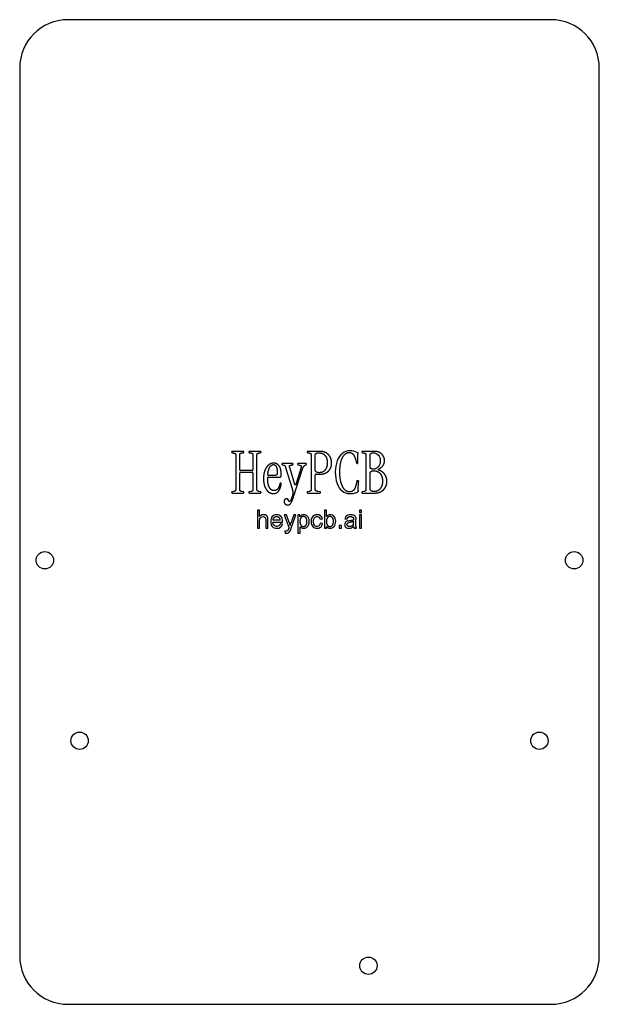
# Model space of a CAD drawing. Header units: millimetres. Extents: x -30 to 30, y -51 to 51.
import ezdxf

# ---------------------------------------------------------------- set-up
doc = ezdxf.new("R2010")
doc.units = ezdxf.units.MM
for name, color, linetype in [('HOLES', 7, 'Continuous'), ('OUTLINE', 7, 'Continuous'), ('TEXT_LASER_MARK', 7, 'Continuous')]:
    doc.layers.add(name, color=color, linetype=linetype)

msp = doc.modelspace()

# ---------------------------------------------------------------- linework, layer by layer
at = {"layer": 'HOLES'}
for centre in [(-27.4, -5), (27.4, -5), (-23.8, -23.7), (23.8, -23.7), (6.1, -47)]:
    msp.add_circle(centre, 0.9, dxfattribs=at)
at = {"layer": 'OUTLINE'}
for p, q in [((25, 51), (-25, 51)), ((-30, 46), (-30, -46)), ((30, -46), (30, 46)), ((-25, -51), (25, -51))]:
    msp.add_line(p, q, dxfattribs=at)
for centre, start, end in [((-25, 46), 90, 180), ((25, 46), 0, 90), ((-25, -46), -180, -90), ((25, -46), -90, 0)]:
    msp.add_arc(centre, 5, start, end, dxfattribs=at)
at = {"layer": 'TEXT_LASER_MARK'}
for p, q in [((-7.99, 6.14), (-7.85, 6.12)), ((-6.88, 6.28), (-7.97, 6.28)), ((-7.01, 6.12), (-6.85, 6.14)), ((-6.23, 6.14), (-6.07, 6.12)), ((-5.11, 6.28), (-6.2, 6.28)), ((-5.23, 6.12), (-5.09, 6.14)), ((-0.17, 6.14), (-0.04, 6.12)), ((1.09, 6.28), (-0.16, 6.28)), ((5.5, 6.14), (5.64, 6.12)), ((6.73, 6.28), (5.51, 6.28)), ((-7.64, 5.88), (-7.64, 2.36)), ((-7.22, 4.37), (-7.22, 5.88)), ((-5.86, 5.88), (-5.86, 4.37)), ((-5.44, 2.36), (-5.44, 5.88)), ((0.17, 5.88), (0.17, 2.36)), ((0.59, 4.4), (0.59, 5.89)), ((4.8, 5.34), (4.86, 5.12)), ((5.02, 5.14), (5, 6.05)), ((5.84, 5.88), (5.84, 2.36)), ((6.27, 4.76), (6.27, 5.89)), ((-5.95, 4.29), (-7.13, 4.29)), ((-7.13, 4.11), (-5.95, 4.11)), ((-2.78, 4.88), (-2.69, 4.86)), ((-1.78, 5.02), (-2.77, 5.02)), ((-2.48, 4.62), (-1.83, 2.54)), ((-1.52, 2.86), (-2.05, 4.62)), ((-1.87, 4.87), (-1.78, 4.88)), ((-1.61, 1.68), (-0.72, 4.47)), ((-0.9, 4.51), (-1.41, 2.86)), ((-1.17, 4.88), (-1.04, 4.86)), ((-0.4, 5.02), (-1.16, 5.02)), ((-0.44, 4.85), (-0.39, 4.87)), ((-7.22, 2.36), (-7.22, 4.02)), ((-5.86, 4.02), (-5.86, 2.36)), ((-3.62, 3.77), (-4.23, 3.77)), ((-4.21, 3.62), (-3.07, 3.62)), ((0.59, 2.38), (0.59, 3.83)), ((0.68, 3.92), (1.11, 3.92)), ((4.91, 3.19), (4.84, 2.9)), ((5.05, 2.19), (5.07, 3.17)), ((6.27, 2.52), (6.27, 3.98)), ((-7.85, 2.12), (-7.99, 2.1)), ((-6.85, 2.1), (-7.01, 2.12)), ((-6.07, 2.12), (-6.23, 2.1)), ((-5.09, 2.1), (-5.23, 2.12)), ((-0.04, 2.12), (-0.17, 2.1)), ((1.08, 2.1), (0.86, 2.13)), ((5.64, 2.12), (5.5, 2.1)), ((-7.97, 1.96), (-6.88, 1.96)), ((-6.2, 1.96), (-5.11, 1.96)), ((-0.16, 1.96), (1.06, 1.96)), ((5.51, 1.96), (6.76, 1.96)), ((-5.39, 0.2), (-5.39, -1.66)), ((-5.17, 0.2), (-5.39, 0.2)), ((-5.17, -0.47), (-5.17, 0.2)), ((1.54, 0.2), (1.54, -1.66)), ((1.77, 0.2), (1.54, 0.2)), ((1.77, -0.46), (1.77, 0.2)), ((5.16, 0.2), (5.16, -0.06)), ((5.39, 0.2), (5.16, 0.2)), ((5.39, -0.06), (5.39, 0.2)), ((-5.17, -1.66), (-5.17, -0.92)), ((-4.52, -0.8), (-4.52, -1.66)), ((-4.3, -1.66), (-4.3, -0.8)), ((-3.02, -0.86), (-3.77, -0.86)), ((-2.63, -0.31), (-2.12, -1.66)), ((-2.38, -0.31), (-2.63, -0.31)), ((-2.1, -1.09), (-2.38, -0.31)), ((-1.62, -0.31), (-1.91, -1.1)), ((-1.91, -1.68), (-1.4, -0.31)), ((-1.4, -0.31), (-1.62, -0.31)), ((-1.2, -0.31), (-1.2, -2.18)), ((-0.99, -0.31), (-1.2, -0.31)), ((-0.99, -0.49), (-0.99, -0.31)), ((1.11, -0.74), (1.33, -0.71)), ((3.67, -0.7), (3.9, -0.73)), ((4.57, -0.98), (4.57, -1.07)), ((4.8, -1.09), (4.8, -0.79)), ((5.16, -0.06), (5.39, -0.06)), ((5.16, -0.31), (5.16, -1.66)), ((5.39, -0.31), (5.16, -0.31)), ((5.39, -1.66), (5.39, -0.31)), ((-5.39, -1.66), (-5.17, -1.66)), ((-4.52, -1.66), (-4.3, -1.66)), ((-3.79, -1.04), (-2.78, -1.04)), ((-2.79, -1.25), (-3.02, -1.22)), ((-2.54, -1.96), (-2.51, -2.18)), ((-0.97, -2.18), (-0.97, -1.52)), ((1.35, -1.19), (1.12, -1.16)), ((1.54, -1.66), (1.76, -1.66)), ((1.76, -1.66), (1.76, -1.49)), ((3.06, -1.4), (3.06, -1.66)), ((3.32, -1.4), (3.06, -1.4)), ((3.06, -1.66), (3.32, -1.66)), ((3.32, -1.66), (3.32, -1.4)), ((4.64, -1.66), (4.88, -1.66)), ((5.16, -1.66), (5.39, -1.66)), ((-1.2, -2.18), (-0.97, -2.18))]:
    msp.add_line(p, q, dxfattribs=at)
for points, degree, knots in [([(-7.97, 6.28), (-8.06, 6.28), (-8.06, 6.21), (-8.06, 6.16), (-7.99, 6.14)], 2, [0, 0, 0, 1, 1, 1.818289, 1.818289, 1.818289]), ([(-6.85, 6.14), (-6.79, 6.15), (-6.79, 6.21), (-6.79, 6.28), (-6.88, 6.28)], 2, [0, 0, 0, 1, 1, 2.333092, 2.333092, 2.333092]), ([(-6.2, 6.28), (-6.29, 6.28), (-6.29, 6.21), (-6.29, 6.15), (-6.23, 6.14)], 2, [0, 0, 0, 1, 1, 1.750136, 1.750136, 1.750136]), ([(-5.09, 6.14), (-5.02, 6.16), (-5.02, 6.21), (-5.02, 6.28), (-5.11, 6.28)], 2, [0, 0, 0, 1, 1, 2.222061, 2.222061, 2.222061]), ([(-0.16, 6.28), (-0.25, 6.28), (-0.25, 6.21), (-0.25, 6.16), (-0.17, 6.14)], 2, [0, 0, 0, 1, 1, 1.818289, 1.818289, 1.818289]), ([(0.59, 5.89), (0.59, 6.13), (0.96, 6.13), (1.38, 6.13), (1.61, 5.86), (1.84, 5.59), (1.84, 5.1), (1.84, 4.62), (1.61, 4.34), (1.39, 4.07), (1, 4.07), (0.59, 4.07), (0.59, 4.4)], 2, [0, 0, 0, 1, 1, 2.147553, 2.147553, 3.295106, 3.295106, 4.414688, 4.414688, 5.53427, 5.53427, 6.688278, 6.688278, 6.688278]), ([(1.11, 3.92), (1.46, 3.92), (1.72, 4.06), (1.99, 4.21), (2.14, 4.47), (2.29, 4.74), (2.29, 5.08), (2.29, 5.43), (2.14, 5.7), (1.99, 5.97), (1.72, 6.13), (1.45, 6.28), (1.09, 6.28)], 2, [0, 0, 0, 1, 1, 2, 2, 3, 3, 4.035123, 4.035123, 5.070246, 5.070246, 6.105368, 6.105368, 6.105368]), ([(4.93, 6.18), (4.73, 6.27), (4.49, 6.34), (4.16, 6.34), (3.89, 6.34), (3.64, 6.25), (3.41, 6.07), (3.18, 5.89), (3, 5.63), (2.87, 5.3), (2.74, 4.97), (2.67, 4.58), (2.67, 4.14), (2.67, 3.69), (2.73, 3.29), (2.85, 2.96), (2.97, 2.63), (3.15, 2.37), (3.37, 2.18), (3.59, 2), (3.85, 1.91), (4.15, 1.91), (4.34, 1.91), (4.5, 1.92), (4.63, 1.95), (4.76, 1.98), (4.87, 2.02), (4.97, 2.07)], 3, [0, 0, 0, 0, 2, 2, 2, 3.682969, 3.682969, 3.682969, 5.365939, 5.365939, 5.365939, 7.048908, 7.048908, 7.048908, 8.793087, 8.793087, 8.793087, 10.537265, 10.537265, 10.537265, 12.281443, 12.281443, 12.281443, 13.412823, 13.412823, 13.412823, 14.544202, 14.544202, 14.544202, 14.544202]), ([(4.84, 2.9), (4.72, 2.42), (4.56, 2.25), (4.39, 2.08), (4.12, 2.08), (3.87, 2.08), (3.64, 2.31), (3.42, 2.55), (3.28, 3.01), (3.14, 3.47), (3.14, 4.14), (3.14, 5.13), (3.42, 5.65), (3.7, 6.17), (4.12, 6.17), (4.34, 6.17), (4.51, 5.99), (4.67, 5.81), (4.8, 5.34)], 2, [0, 0, 0, 1, 1, 2, 2, 2.933304, 2.933304, 3.866609, 3.866609, 4.799913, 4.799913, 6.166519, 6.166519, 7.533125, 7.533125, 8.275022, 8.275022, 9.016919, 9.016919, 9.016919]), ([(5.51, 6.28), (5.42, 6.28), (5.42, 6.21), (5.42, 6.16), (5.5, 6.14)], 2, [0, 0, 0, 1, 1, 1.818289, 1.818289, 1.818289]), ([(6.27, 5.89), (6.27, 6.05), (6.38, 6.13), (6.59, 6.13), (6.81, 6.13), (6.99, 6.05), (7.13, 5.9), (7.26, 5.75), (7.33, 5.54), (7.33, 5.3), (7.33, 5.05), (7.26, 4.84), (7.12, 4.68), (6.98, 4.51), (6.8, 4.43), (6.59, 4.43), (6.36, 4.43), (6.27, 4.52), (6.27, 4.76)], 3, [0, 0, 0, 0, 1, 1, 1, 2.056566, 2.056566, 2.056566, 3.113131, 3.113131, 3.113131, 4.169641, 4.169641, 4.169641, 5.226151, 5.226151, 5.226151, 6.342557, 6.342557, 6.342557, 6.342557]), ([(7.15, 4.43), (7.45, 4.59), (7.61, 4.82), (7.77, 5.05), (7.77, 5.32), (7.77, 5.6), (7.63, 5.81), (7.5, 6.03), (7.27, 6.15), (7.03, 6.28), (6.73, 6.28)], 2, [0, 0, 0, 1, 1, 2, 2, 3.022208, 3.022208, 4.044416, 4.044416, 5.066623, 5.066623, 5.066623]), ([(-7.85, 6.12), (-7.72, 6.09), (-7.68, 6.05), (-7.64, 6.01), (-7.64, 5.88)], 2, [0, 0, 0, 1, 1, 2, 2, 2]), ([(-7.22, 5.88), (-7.22, 6), (-7.18, 6.05), (-7.14, 6.1), (-7.01, 6.12)], 2, [0, 0, 0, 1, 1, 2, 2, 2]), ([(-6.07, 6.12), (-5.94, 6.1), (-5.9, 6.05), (-5.86, 6), (-5.86, 5.88)], 2, [0, 0, 0, 1, 1, 2, 2, 2]), ([(-5.44, 5.88), (-5.44, 6.01), (-5.4, 6.05), (-5.36, 6.09), (-5.23, 6.12)], 2, [0, 0, 0, 1, 1, 2, 2, 2]), ([(-0.04, 6.12), (0.09, 6.09), (0.13, 6.05), (0.17, 6.01), (0.17, 5.88)], 2, [0, 0, 0, 1, 1, 2, 2, 2]), ([(4.86, 5.12), (4.88, 5.04), (4.94, 5.04), (5.02, 5.04), (5.02, 5.14)], 2, [0, 0, 0, 1, 1, 2.090855, 2.090855, 2.090855]), ([(5.64, 6.12), (5.77, 6.09), (5.8, 6.05), (5.84, 6.01), (5.84, 5.88)], 2, [0, 0, 0, 1, 1, 2, 2, 2]), ([(-3.07, 3.62), (-2.92, 3.62), (-2.92, 3.82), (-2.92, 4.47), (-3.14, 4.77), (-3.36, 5.06), (-3.71, 5.06), (-4.01, 5.06), (-4.25, 4.85), (-4.49, 4.65), (-4.63, 4.29), (-4.76, 3.93), (-4.76, 3.45), (-4.76, 2.99), (-4.63, 2.64), (-4.49, 2.29), (-4.27, 2.1), (-4.04, 1.91), (-3.75, 1.91), (-3.45, 1.91), (-3.24, 2.12), (-3.03, 2.33), (-2.93, 2.87)], 2, [0, 0, 0, 1, 1, 4.30292, 4.30292, 7.605839, 7.605839, 10.3491, 10.3491, 13.09236, 13.09236, 15.83562, 15.83562, 18.509477, 18.509477, 21.183333, 21.183333, 23.85719, 23.85719, 26.64257, 26.64257, 29.427951, 29.427951, 29.427951]), ([(-4.32, 3.87), (-4.27, 4.37), (-4.11, 4.64), (-3.95, 4.91), (-3.72, 4.91), (-3.53, 4.91), (-3.43, 4.68), (-3.34, 4.46), (-3.34, 4.07), (-3.34, 3.77), (-3.62, 3.77)], 2, [0, 0, 0, 1, 1, 2, 2, 2.820618, 2.820618, 3.641235, 3.641235, 4.27248, 4.27248, 4.27248]), ([(-2.77, 5.02), (-2.86, 5.02), (-2.86, 4.96), (-2.86, 4.9), (-2.78, 4.88)], 2, [0, 0, 0, 1, 1, 2, 2, 2]), ([(-2.69, 4.86), (-2.6, 4.85), (-2.57, 4.8), (-2.53, 4.76), (-2.48, 4.62)], 2, [0, 0, 0, 1, 1, 2, 2, 2]), ([(-2.05, 4.62), (-2.09, 4.75), (-2.06, 4.8), (-2.02, 4.85), (-1.87, 4.87)], 2, [0, 0, 0, 1, 1, 2, 2, 2]), ([(-1.78, 4.88), (-1.7, 4.89), (-1.7, 4.96), (-1.7, 5.02), (-1.78, 5.02)], 2, [0, 0, 0, 1, 1, 1.909145, 1.909145, 1.909145]), ([(-1.16, 5.02), (-1.25, 5.02), (-1.25, 4.96), (-1.25, 4.9), (-1.17, 4.88)], 2, [0, 0, 0, 1, 1, 2, 2, 2]), ([(-1.04, 4.86), (-0.89, 4.83), (-0.87, 4.75), (-0.85, 4.67), (-0.9, 4.51)], 2, [0, 0, 0, 1, 1, 2, 2, 2]), ([(-0.72, 4.47), (-0.65, 4.67), (-0.59, 4.74), (-0.53, 4.82), (-0.44, 4.85)], 2, [0, 0, 0, 1, 1, 2, 2, 2]), ([(-0.39, 4.87), (-0.32, 4.89), (-0.32, 4.95), (-0.32, 5.02), (-0.4, 5.02)], 2, [0, 0, 0, 1, 1, 2.099935, 2.099935, 2.099935]), ([(6.27, 3.98), (6.27, 4.28), (6.64, 4.28), (7.06, 4.28), (7.31, 3.99), (7.56, 3.7), (7.56, 3.2), (7.56, 2.7), (7.31, 2.41), (7.07, 2.11), (6.68, 2.11), (6.27, 2.11), (6.27, 2.52)], 2, [0, 0, 0, 1, 1, 2.129056, 2.129056, 3.258112, 3.258112, 4.387124, 4.387124, 5.516135, 5.516135, 6.697278, 6.697278, 6.697278]), ([(6.76, 1.96), (7.12, 1.96), (7.4, 2.12), (7.69, 2.27), (7.85, 2.55), (8.01, 2.83), (8.01, 3.18), (8.01, 3.6), (7.79, 3.9), (7.57, 4.2), (7.16, 4.34)], 2, [0, 0, 0, 1, 1, 2, 2, 3, 3, 4.16949, 4.16949, 5.338979, 5.338979, 5.338979]), ([(-3.07, 2.92), (-3.16, 2.54), (-3.3, 2.37), (-3.44, 2.21), (-3.67, 2.21), (-3.96, 2.21), (-4.15, 2.53), (-4.33, 2.85), (-4.33, 3.48), (-4.33, 3.62), (-4.21, 3.62)], 2, [0, 0, 0, 1, 1, 2, 2, 3.263149, 3.263149, 4.526298, 4.526298, 4.800356, 4.800356, 4.800356]), ([(-7.99, 2.1), (-8.06, 2.08), (-8.06, 2.03), (-8.06, 1.96), (-7.97, 1.96)], 2, [0, 0, 0, 1, 1, 2.222061, 2.222061, 2.222061]), ([(-7.64, 2.36), (-7.64, 2.23), (-7.68, 2.19), (-7.72, 2.15), (-7.85, 2.12)], 2, [0, 0, 0, 1, 1, 2, 2, 2]), ([(-7.01, 2.12), (-7.14, 2.14), (-7.18, 2.19), (-7.22, 2.24), (-7.22, 2.36)], 2, [0, 0, 0, 1, 1, 2, 2, 2]), ([(-6.88, 1.96), (-6.79, 1.96), (-6.79, 2.03), (-6.79, 2.09), (-6.85, 2.1)], 2, [0, 0, 0, 1, 1, 1.750136, 1.750136, 1.750136]), ([(-6.23, 2.1), (-6.29, 2.09), (-6.29, 2.03), (-6.29, 1.96), (-6.2, 1.96)], 2, [0, 0, 0, 1, 1, 2.333092, 2.333092, 2.333092]), ([(-5.86, 2.36), (-5.86, 2.24), (-5.9, 2.19), (-5.94, 2.14), (-6.07, 2.12)], 2, [0, 0, 0, 1, 1, 2, 2, 2]), ([(-5.23, 2.12), (-5.36, 2.15), (-5.4, 2.19), (-5.44, 2.23), (-5.44, 2.36)], 2, [0, 0, 0, 1, 1, 2, 2, 2]), ([(-5.11, 1.96), (-5.02, 1.96), (-5.02, 2.03), (-5.02, 2.08), (-5.09, 2.1)], 2, [0, 0, 0, 1, 1, 1.818289, 1.818289, 1.818289]), ([(-2.93, 2.87), (-2.92, 2.99), (-2.99, 2.99), (-3.05, 2.99), (-3.07, 2.92)], 2, [0, 0, 0, 1, 1, 1.833424, 1.833424, 1.833424]), ([(-1.83, 2.54), (-1.76, 2.32), (-1.74, 2.17), (-1.72, 2.02), (-1.73, 1.89), (-1.75, 1.76), (-1.81, 1.58)], 2, [0, 0, 0, 1, 1, 2, 2, 3, 3, 3]), ([(-1.41, 2.86), (-1.43, 2.8), (-1.47, 2.8), (-1.51, 2.8), (-1.52, 2.86)], 2, [0, 0, 0, 1, 1, 2, 2, 2]), ([(-0.17, 2.1), (-0.25, 2.08), (-0.25, 2.03), (-0.25, 1.96), (-0.16, 1.96)], 2, [0, 0, 0, 1, 1, 2.222061, 2.222061, 2.222061]), ([(0.17, 2.36), (0.17, 2.23), (0.13, 2.19), (0.09, 2.15), (-0.04, 2.12)], 2, [0, 0, 0, 1, 1, 2, 2, 2]), ([(0.86, 2.13), (0.69, 2.16), (0.64, 2.21), (0.59, 2.25), (0.59, 2.38)], 2, [0, 0, 0, 1, 1, 2, 2, 2]), ([(1.06, 1.96), (1.15, 1.96), (1.15, 2.03), (1.15, 2.09), (1.08, 2.1)], 2, [0, 0, 0, 1, 1, 1.750136, 1.750136, 1.750136]), ([(5.5, 2.1), (5.42, 2.08), (5.42, 2.03), (5.42, 1.96), (5.51, 1.96)], 2, [0, 0, 0, 1, 1, 2.222061, 2.222061, 2.222061]), ([(5.84, 2.36), (5.84, 2.23), (5.8, 2.19), (5.77, 2.15), (5.64, 2.12)], 2, [0, 0, 0, 1, 1, 2, 2, 2]), ([(-1.81, 1.58), (-1.9, 1.28), (-1.96, 1.18), (-2.01, 1.09), (-2.08, 1.09), (-2.13, 1.09), (-2.15, 1.13), (-2.17, 1.17), (-2.18, 1.23), (-2.2, 1.28), (-2.24, 1.32), (-2.29, 1.37), (-2.38, 1.37), (-2.5, 1.37), (-2.56, 1.29), (-2.63, 1.21), (-2.63, 1.1), (-2.63, 0.95), (-2.53, 0.84), (-2.44, 0.73), (-2.27, 0.73), (-2.15, 0.73), (-2.05, 0.79), (-1.96, 0.86), (-1.85, 1.06), (-1.75, 1.26), (-1.61, 1.68)], 2, [0, 0, 0, 1, 1, 2, 2, 2.818289, 2.818289, 3.636579, 3.636579, 4.454868, 4.454868, 5.273158, 5.273158, 6.244949, 6.244949, 7.216741, 7.216741, 8.444258, 8.444258, 9.671776, 9.671776, 10.626413, 10.626413, 11.58105, 11.58105, 12.535687, 12.535687, 12.535687]), ([(-4.3, -0.8), (-4.3, -0.61), (-4.34, -0.5), (-4.39, -0.4), (-4.5, -0.34), (-4.61, -0.28), (-4.76, -0.28), (-5.01, -0.28), (-5.17, -0.47)], 2, [0, 0, 0, 1, 1, 2, 2, 3, 3, 4.627119, 4.627119, 4.627119]), ([(-5.17, -0.92), (-5.17, -0.82), (-5.15, -0.73), (-5.13, -0.67), (-5.1, -0.61), (-5.06, -0.56), (-5, -0.53), (-4.94, -0.49), (-4.88, -0.48), (-4.81, -0.48), (-4.63, -0.48), (-4.52, -0.57), (-4.52, -0.8)], 3, [0, 0, 0, 0, 1, 1, 1, 2, 2, 2, 3, 3, 3, 5.675, 5.675, 5.675, 5.675]), ([(-2.78, -1.04), (-2.78, -1.02), (-2.78, -1), (-2.78, -0.98), (-2.78, -0.76), (-2.84, -0.59), (-2.95, -0.46), (-3.07, -0.34), (-3.21, -0.28), (-3.39, -0.28), (-3.58, -0.28), (-3.73, -0.34), (-3.85, -0.47), (-3.97, -0.59), (-4.02, -0.77), (-4.02, -1), (-4.02, -1.22), (-3.97, -1.39), (-3.85, -1.51), (-3.73, -1.63), (-3.58, -1.69), (-3.38, -1.69), (-3.07, -1.69), (-2.86, -1.53), (-2.79, -1.25)], 3, [0, 0, 0, 0, 1, 1, 1, 17.4375, 17.4375, 17.4375, 33.875, 33.875, 33.875, 50.8527, 50.8527, 50.8527, 67.830399, 67.830399, 67.830399, 84.237952, 84.237952, 84.237952, 100.645505, 100.645505, 100.645505, 126.700417, 126.700417, 126.700417, 126.700417]), ([(-3.77, -0.86), (-3.76, -0.68), (-3.66, -0.57), (-3.55, -0.47), (-3.39, -0.47), (-3.22, -0.47), (-3.11, -0.6)], 2, [0, 0, 0, 1, 1, 2, 2, 3.104839, 3.104839, 3.104839]), ([(-0.97, -1.52), (-0.9, -1.61), (-0.77, -1.69), (-0.62, -1.69), (-0.51, -1.69), (-0.42, -1.66), (-0.32, -1.6), (-0.23, -1.54), (-0.15, -1.46), (-0.11, -1.35), (-0.06, -1.24), (-0.03, -1.11), (-0.03, -0.97), (-0.03, -0.85), (-0.05, -0.73), (-0.1, -0.62), (-0.14, -0.51), (-0.21, -0.43), (-0.3, -0.37), (-0.39, -0.31), (-0.49, -0.28), (-0.6, -0.28), (-0.78, -0.28), (-0.89, -0.35), (-0.99, -0.49)], 3, [0, 0, 0, 0, 2, 2, 2, 3.366667, 3.366667, 3.366667, 4.733333, 4.733333, 4.733333, 6.1, 6.1, 6.1, 7.374438, 7.374438, 7.374438, 8.648875, 8.648875, 8.648875, 9.923313, 9.923313, 9.923313, 11.872453, 11.872453, 11.872453, 11.872453]), ([(-0.99, -0.99), (-0.99, -0.73), (-0.88, -0.6), (-0.77, -0.46), (-0.62, -0.46), (-0.48, -0.46), (-0.37, -0.59), (-0.26, -0.72), (-0.26, -0.97), (-0.26, -1.24), (-0.37, -1.37), (-0.48, -1.5), (-0.63, -1.5), (-0.78, -1.5), (-0.89, -1.38), (-0.99, -1.25), (-0.99, -0.99)], 2, [0, 0, 0, 1, 1, 2, 2, 3.008696, 3.008696, 4.017391, 4.017391, 5.075776, 5.075776, 6.134161, 6.134161, 7.174907, 7.174907, 8.215652, 8.215652, 8.215652]), ([(1.33, -0.71), (1.28, -0.44), (1.08, -0.28), (0.79, -0.28), (0.67, -0.28), (0.57, -0.31), (0.47, -0.36), (0.27, -0.47), (0.17, -0.7), (0.17, -0.99), (0.17, -1.21), (0.23, -1.39), (0.34, -1.51), (0.45, -1.63), (0.6, -1.69), (0.79, -1.69), (0.94, -1.69), (1.06, -1.65), (1.16, -1.56), (1.26, -1.47), (1.32, -1.35), (1.35, -1.19)], 3, [0, 0, 0, 0, 2, 2, 2, 2.791908, 2.791908, 2.791908, 4.375723, 4.375723, 4.375723, 5.600417, 5.600417, 5.600417, 6.825111, 6.825111, 6.825111, 7.802619, 7.802619, 7.802619, 8.780127, 8.780127, 8.780127, 8.780127]), ([(1.12, -1.16), (1.09, -1.39), (0.96, -1.5), (0.79, -1.5), (0.67, -1.5), (0.58, -1.46), (0.51, -1.38), (0.44, -1.3), (0.41, -1.16), (0.41, -0.98), (0.41, -0.8), (0.45, -0.67), (0.52, -0.59), (0.59, -0.51), (0.68, -0.47), (0.8, -0.47), (0.95, -0.47), (1.06, -0.56), (1.11, -0.74)], 3, [0, 0, 0, 0, 2, 2, 2, 3.245283, 3.245283, 3.245283, 4.490566, 4.490566, 4.490566, 5.718392, 5.718392, 5.718392, 6.946218, 6.946218, 6.946218, 8.571281, 8.571281, 8.571281, 8.571281]), ([(1.82, -1.32), (1.75, -1.22), (1.75, -0.97), (1.75, -0.73), (1.86, -0.6), (1.97, -0.47), (2.12, -0.47), (2.27, -0.47), (2.37, -0.59), (2.48, -0.72), (2.48, -0.98), (2.48, -1.24), (2.37, -1.37), (2.26, -1.5), (2.11, -1.5), (1.93, -1.5), (1.82, -1.32)], 2, [0, 0, 0, 1, 1, 2.015707, 2.015707, 3.031414, 3.031414, 4.038513, 4.038513, 5.045612, 5.045612, 6.028502, 6.028502, 7.011392, 7.011392, 8.21918, 8.21918, 8.21918]), ([(1.76, -1.49), (1.85, -1.62), (1.97, -1.69), (2.13, -1.69), (2.29, -1.69), (2.43, -1.63), (2.54, -1.5), (2.66, -1.37), (2.71, -1.2), (2.71, -0.96), (2.71, -0.77), (2.65, -0.59), (2.56, -0.47), (2.51, -0.41), (2.45, -0.36), (2.38, -0.33), (2.3, -0.3), (2.22, -0.28), (2.14, -0.28), (1.99, -0.28), (1.87, -0.34), (1.77, -0.46)], 3, [0, 0, 0, 0, 1, 1, 1, 2.005319, 2.005319, 2.005319, 3.010638, 3.010638, 3.010638, 3.85761, 3.85761, 3.85761, 4.281097, 4.281097, 4.281097, 4.704583, 4.704583, 4.704583, 5.46945, 5.46945, 5.46945, 5.46945]), ([(3.96, -0.92), (3.84, -0.95), (3.74, -1.01), (3.68, -1.12), (3.65, -1.18), (3.64, -1.24), (3.64, -1.3), (3.64, -1.42), (3.68, -1.51), (3.75, -1.58), (3.83, -1.65), (3.95, -1.69), (4.1, -1.69), (4.28, -1.69), (4.42, -1.64), (4.59, -1.49)], 3, [0, 0, 0, 0, 2, 2, 2, 3, 3, 3, 4.705128, 4.705128, 4.705128, 6.410256, 6.410256, 6.410256, 8.475897, 8.475897, 8.475897, 8.475897]), ([(4.79, -0.58), (4.76, -0.45), (4.71, -0.38), (4.56, -0.32), (4.49, -0.29), (4.4, -0.28), (4.28, -0.28), (4.17, -0.28), (4.06, -0.3), (3.98, -0.33), (3.8, -0.39), (3.72, -0.5), (3.67, -0.7)], 3, [0, 0, 0, 0, 2, 2, 2, 3, 3, 3, 4.007353, 4.007353, 4.007353, 6.022059, 6.022059, 6.022059, 6.022059]), ([(3.9, -0.73), (3.93, -0.58), (4.01, -0.53), (4.09, -0.47), (4.25, -0.47), (4.42, -0.47), (4.51, -0.55)], 2, [0, 0, 0, 1, 1, 2, 2, 3.070866, 3.070866, 3.070866]), ([(4.51, -0.55), (4.57, -0.6), (4.57, -0.74), (4.57, -0.76), (4.57, -0.8)], 2, [0, 0, 0, 1, 1, 1.090909, 1.090909, 1.090909]), ([(-3.02, -1.22), (-3.09, -1.42), (-3.21, -1.5), (-3.38, -1.5), (-3.49, -1.5), (-3.59, -1.46), (-3.66, -1.38), (-3.74, -1.3), (-3.78, -1.19), (-3.79, -1.04)], 3, [0, 0, 0, 0, 2, 2, 2, 3.343434, 3.343434, 3.343434, 4.686869, 4.686869, 4.686869, 4.686869]), ([(-2.21, -1.89), (-2.23, -1.92), (-2.25, -1.94), (-2.28, -1.96), (-2.34, -1.99), (-2.42, -2), (-2.54, -1.96)], 3, [0, 0, 0, 0, 1, 1, 1, 2.733333, 2.733333, 2.733333, 2.733333]), ([(-2.51, -2.18), (-2.37, -2.23), (-2.26, -2.21), (-2.18, -2.15), (-2.12, -2.12), (-2.08, -2.06), (-2.04, -1.99)], 3, [0, 0, 0, 0, 2.653846, 2.653846, 2.653846, 4.307692, 4.307692, 4.307692, 4.307692]), ([(4.54, -1.29), (4.47, -1.43), (4.32, -1.51), (4.15, -1.51), (4.06, -1.51), (3.99, -1.49), (3.95, -1.45), (3.9, -1.41), (3.88, -1.36), (3.88, -1.3), (3.88, -1.26), (3.89, -1.22), (3.91, -1.19), (3.93, -1.16), (3.96, -1.13), (4, -1.11), (4.04, -1.1), (4.11, -1.08), (4.2, -1.07)], 3, [0, 0, 0, 0, 2, 2, 2, 3.009615, 3.009615, 3.009615, 4.019231, 4.019231, 4.019231, 4.678285, 4.678285, 4.678285, 5.33734, 5.33734, 5.33734, 5.996394, 5.996394, 5.996394, 5.996394]), ([(4.88, -1.66), (4.83, -1.58), (4.82, -1.5), (4.8, -1.41), (4.8, -1.09)], 2, [0, 0, 0, 1, 1, 2, 2, 2])]:
    msp.add_open_spline(points, degree=degree, knots=knots, dxfattribs=at)
for points, degree in [([(4.93, 6.18), (5, 6.14), (5, 6.05)], 2), ([(-7.22, 4.37), (-7.22, 4.29), (-7.13, 4.29)], 2), ([(-7.13, 4.11), (-7.22, 4.11), (-7.22, 4.02)], 2), ([(-5.95, 4.29), (-5.86, 4.29), (-5.86, 4.37)], 2), ([(-5.86, 4.02), (-5.86, 4.11), (-5.95, 4.11)], 2), ([(7.16, 4.34), (7.1, 4.35), (7.1, 4.41), (7.15, 4.43)], 3), ([(-4.32, 3.87), (-4.33, 3.77), (-4.23, 3.77)], 2), ([(0.68, 3.92), (0.59, 3.92), (0.59, 3.83)], 2), ([(4.91, 3.19), (4.93, 3.28), (5, 3.27)], 2), ([(5, 3.27), (5.07, 3.26), (5.07, 3.17)], 2), ([(5.05, 2.19), (5.05, 2.11), (4.97, 2.07)], 2), ([(-3.02, -0.86), (-3.04, -0.69), (-3.11, -0.6)], 2), ([(3.96, -0.92), (4.03, -0.9), (4.17, -0.88)], 2), ([(4.17, -0.88), (4.44, -0.85), (4.57, -0.8)], 2), ([(4.57, -0.98), (4.45, -1.03), (4.2, -1.07)], 2), ([(4.79, -0.58), (4.8, -0.64), (4.8, -0.79)], 2), ([(-2.21, -1.89), (-2.19, -1.85), (-2.14, -1.72)], 2), ([(-2.14, -1.72), (-2.13, -1.7), (-2.12, -1.66)], 2), ([(-2.1, -1.09), (-2.05, -1.24), (-2.01, -1.4)], 2), ([(-1.91, -1.68), (-1.99, -1.9), (-2.04, -1.99)], 2), ([(-2.01, -1.4), (-1.97, -1.25), (-1.91, -1.1)], 2), ([(4.54, -1.29), (4.57, -1.22), (4.57, -1.07)], 2), ([(4.64, -1.66), (4.6, -1.59), (4.59, -1.49)], 2)]:
    msp.add_open_spline(points, degree=degree, dxfattribs=at)

doc.saveas('drawing.dxf')
